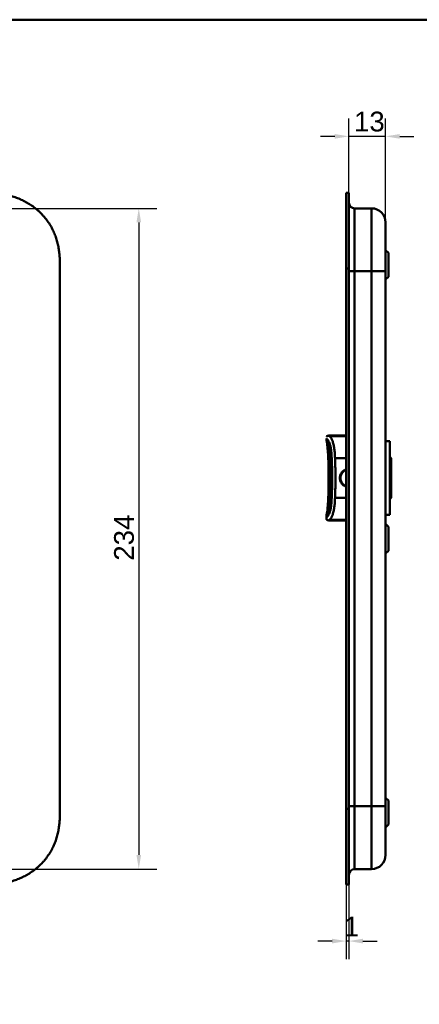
# Model space of a CAD drawing. Header units: millimetres. Extents: x 20 to 833, y 20 to 574.
# Tile 6 of 11: x 296 to 438, y 225 to 574. Entities that reach past the tile are written whole.
import ezdxf

# ---------------------------------------------------------------- set-up
doc = ezdxf.new("R2010")
doc.units = ezdxf.units.MM
doc.header["$LTSCALE"] = 2
for name, color, linetype, lineweight in [('Bemaßungen(DIN)', 7, 'Continuous', 25), ('Sichtbare Kanten(DIN)', 7, 'Continuous', 50), ('Sichtbare tangentiale Kanten(DIN)', 7, 'Continuous', 50), ('Skizziergeometrie(DIN)', 7, 'Continuous', 50)]:
    doc.layers.add(name, color=color, linetype=linetype, lineweight=lineweight)
doc.styles.add('STANDARD-DIN~0', font='arial.ttf')
doc.dimstyles.new('CAD-LAN', dxfattribs={"dimscale": 2, "dimtxt": 3.5, "dimasz": 2.5, "dimexe": 3.175, "dimexo": 0, "dimgap": 0.8, "dimtad": 1, "dimrnd": 1e-08, "dimtxsty": 'STANDARD-DIN~0', "dimcen": 0.09, "dimdle": 10, "dimclrd": 250, "dimclre": 250, "dimclrt": 250, "dimadec": 0, "dimazin": 2, "dimtfac": 1, "dimtmove": 0, "dimatfit": 3, "dimfxl": 1, "dimtolj": 1, "dimtzin": 0, "dimlwd": 25, "dimlwe": 25, "dimarcsym": 0})

# ---------------------------------------------------------------- blocks, each defined once
blk = doc.blocks.new('Ränder Standardrahmen')
at = {"layer": 'Skizziergeometrie(DIN)', "flags": 128}
blk.add_lwpolyline([(10, 10), (10, 287), (410, 287), (410, 10), (10, 10)], dxfattribs=at)
blk = doc.blocks.new('*D14')
at = {"layer": 'Bemaßungen(DIN)', "color": 250, "linetype": 'Continuous', "lineweight": 25, "true_color": 0x3f3f3f, "transparency": 16777216}
for p, q in [((413.09, 512.68), (413.09, 539.03)), ((426.12, 502.18), (426.12, 539.03)), ((408.09, 532.68), (403.09, 532.68)), ((426.12, 532.68), (413.09, 532.68)), ((431.12, 532.68), (436.12, 532.68))]:
    blk.add_line(p, q, dxfattribs=at)
at = {"layer": 'Bemaßungen(DIN)', "color": 250, "linetype": 'Continuous', "true_color": 0x3f3f3f, "transparency": 16777216}
for points in [[(408.09, 533.51), (408.09, 531.85), (413.09, 532.68)], [(431.12, 533.51), (431.12, 531.85), (426.12, 532.68)]]:
    blk.add_solid(points, dxfattribs=at)
at = {"layer": 'Defpoints', "color": 0, "linetype": 'Continuous', "transparency": 16777216}
for p in [(413.09, 532.68), (413.09, 512.68), (426.12, 502.18)]:
    blk.add_point(p, dxfattribs=at)
at = {"layer": 'Bemaßungen(DIN)', "color": 250, "linetype": 'Continuous', "lineweight": 25, "true_color": 0x3f3f3f, "transparency": 16777216, "insert": (414.92, 541.43), "char_height": 7, "attachment_point": 1, "style": 'STANDARD-DIN~0'}
blk.add_mtext('\\A1;13', dxfattribs=at)
blk = doc.blocks.new('*D15')
at = {"layer": 'Bemaßungen(DIN)', "color": 250, "linetype": 'Continuous', "lineweight": 25, "true_color": 0x3f3f3f, "transparency": 16777216}
for p, q in [((412.12, 267.68), (412.12, 241.33)), ((413.09, 267.68), (413.09, 241.33)), ((407.12, 247.68), (402.12, 247.68)), ((413.09, 247.68), (412.12, 247.68)), ((418.09, 247.68), (423.09, 247.68))]:
    blk.add_line(p, q, dxfattribs=at)
at = {"layer": 'Bemaßungen(DIN)', "color": 250, "linetype": 'Continuous', "true_color": 0x3f3f3f, "transparency": 16777216}
for points in [[(407.12, 248.51), (407.12, 246.85), (412.12, 247.68)], [(418.09, 248.51), (418.09, 246.85), (413.09, 247.68)]]:
    blk.add_solid(points, dxfattribs=at)
at = {"layer": 'Defpoints', "color": 0, "linetype": 'Continuous', "transparency": 16777216}
for p in [(412.12, 267.68), (413.09, 267.68), (412.12, 247.68)]:
    blk.add_point(p, dxfattribs=at)
at = {"layer": 'Bemaßungen(DIN)', "color": 250, "linetype": 'Continuous', "lineweight": 25, "true_color": 0x3f3f3f, "transparency": 16777216, "insert": (411.31, 256.31), "char_height": 7, "attachment_point": 1, "style": 'STANDARD-DIN~0'}
blk.add_mtext('\\A1;1', dxfattribs=at)
blk = doc.blocks.new('*D17')
at = {"layer": 'Bemaßungen(DIN)', "color": 250, "linetype": 'Continuous', "lineweight": 25, "true_color": 0x3f3f3f, "transparency": 16777216}
for p, q in [((270.65, 507.18), (345, 507.18)), ((338.65, 502.18), (338.65, 278.18)), ((270.65, 273.18), (345, 273.18))]:
    blk.add_line(p, q, dxfattribs=at)
at = {"layer": 'Bemaßungen(DIN)', "color": 250, "linetype": 'Continuous', "true_color": 0x3f3f3f, "transparency": 16777216}
for points in [[(337.82, 502.18), (339.48, 502.18), (338.65, 507.18)], [(337.82, 278.18), (339.48, 278.18), (338.65, 273.18)]]:
    blk.add_solid(points, dxfattribs=at)
at = {"layer": 'Defpoints', "color": 0, "linetype": 'Continuous', "transparency": 16777216}
for p in [(270.65, 507.18), (270.65, 273.18), (338.65, 273.18)]:
    blk.add_point(p, dxfattribs=at)
at = {"layer": 'Bemaßungen(DIN)', "color": 250, "linetype": 'Continuous', "lineweight": 25, "true_color": 0x3f3f3f, "transparency": 16777216, "insert": (329.9, 382.4), "char_height": 7, "attachment_point": 1, "rotation": 90, "style": 'STANDARD-DIN~0'}
blk.add_mtext('\\A1;234', dxfattribs=at)

msp = doc.modelspace()

# ---------------------------------------------------------------- linework, layer by layer
at = {"layer": 'Sichtbare Kanten(DIN)'}
for p, q in [((412.116, 485.897), (412.116, 512.682)), ((412.116, 512.682), (413.086, 512.682)), ((413.086, 512.682), (413.086, 485.897)), ((413.116, 511.682), (413.086, 511.682)), ((413.116, 511.682), (413.116, 485.897)), ((415.116, 507.181), (421.116, 507.181)), ((427.116, 491.431), (426.116, 492.431)), ((427.116, 491.431), (427.116, 482.931)), ((310.689, 294.466), (310.689, 485.938)), ((412.116, 294.466), (412.116, 485.897)), ((413.086, 485.897), (413.086, 294.466)), ((413.116, 485.897), (413.116, 294.466)), ((426.116, 295.466), (426.116, 484.897)), ((427.116, 482.931), (426.116, 481.931)), ((405.117, 425.237), (405.117, 425.695)), ((406.107, 426.685), (412.116, 426.685)), ((406.107, 426.685), (406.107, 426.685)), ((406.107, 426.685), (406.107, 426.685)), ((427.616, 424.681), (426.116, 424.681)), ((427.616, 398.681), (427.616, 424.681)), ((406.449, 421.75), (406.449, 421.75)), ((428.116, 418.681), (427.616, 419.181)), ((428.116, 404.681), (428.116, 418.681)), ((428.116, 404.681), (427.616, 404.181)), ((406.449, 401.622), (406.449, 401.622)), ((405.117, 398.134), (405.117, 398.135)), ((405.117, 397.675), (405.117, 398.132)), ((405.117, 397.675), (405.117, 397.675)), ((427.616, 398.681), (426.116, 398.681)), ((406.107, 396.685), (412.116, 396.685)), ((406.107, 396.685), (406.107, 396.685)), ((427.116, 394.431), (426.116, 395.431)), ((427.116, 394.431), (427.116, 385.931)), ((427.116, 385.931), (426.116, 384.931)), ((427.116, 297.431), (426.116, 298.431)), ((427.116, 297.431), (427.116, 288.931)), ((412.116, 267.681), (412.116, 294.466)), ((413.086, 294.466), (413.086, 267.681)), ((413.116, 294.466), (413.116, 268.681)), ((427.116, 288.931), (426.116, 287.931)), ((415.116, 273.182), (421.116, 273.182)), ((413.086, 268.681), (413.116, 268.681)), ((412.116, 267.681), (413.086, 267.681))]:
    msp.add_line(p, q, dxfattribs=at)
for points, knots in [([(310.689, 485.98), (310.689, 486.507), (310.688, 487.596), (310.656, 488.983), (310.579, 490.409), (310.475, 491.557), (310.279, 492.996), (310.065, 494.148), (309.717, 495.582), (309.371, 496.721), (308.851, 498.126), (308.363, 499.231), (307.665, 500.582), (307.036, 501.633), (306.164, 502.903), (305.4, 503.88), (304.368, 505.044), (303.483, 505.927), (302.309, 506.963), (301.319, 507.736), (300.027, 508.625), (298.952, 509.274), (297.567, 510.002), (296.429, 510.518), (294.979, 511.079), (293.799, 511.46), (292.309, 511.855), (291.109, 512.107), (289.605, 512.349), (288.402, 512.487), (286.904, 512.602), (285.414, 512.666), (284.236, 512.679), (283.65, 512.681)], [-0.97472618, -0.97472618, -0.97472618, -0.97472618, -0.93604739, -0.89534998, -0.87500127, -0.83430386, -0.81395515, -0.77325774, -0.75290903, -0.71221162, -0.69186291, -0.6511655, -0.6308168, -0.59011938, -0.56977068, -0.52907326, -0.50872456, -0.46802714, -0.44767844, -0.40698102, -0.38663232, -0.3459349, -0.3255862, -0.28488878, -0.26454008, -0.22384266, -0.20349396, -0.16279654, -0.14244784, -0.10175042, -0.08140172, -0.0407043, -0.00000689, -0.00000689, -0.00000689, -0.00000689]), ([(426.116, 484.897), (426.116, 485.138), (426.116, 485.379), (426.116, 485.62), (426.116, 485.768), (426.116, 485.915), (426.116, 486.063), (426.116, 486.137), (426.116, 486.21), (426.116, 486.284), (426.116, 486.358), (426.116, 486.432), (426.116, 486.506), (426.116, 486.579), (426.116, 486.653), (426.116, 486.727), (426.116, 487.04), (426.116, 487.353), (426.116, 487.673), (426.116, 487.985), (426.116, 488.287), (426.116, 488.598), (426.116, 488.606), (426.116, 488.613), (426.116, 488.62), (426.116, 489.247), (426.116, 489.849), (426.116, 490.447), (426.116, 490.455), (426.116, 490.464), (426.116, 490.472), (426.116, 491.067), (426.116, 491.659), (426.116, 492.238), (426.116, 492.242), (426.116, 492.247), (426.116, 492.251), (426.116, 492.831), (426.116, 493.405), (426.116, 493.957), (426.116, 494.509), (426.116, 495.049), (426.116, 495.561), (426.116, 496.076), (426.116, 496.571), (426.116, 497.034), (426.116, 497.5), (426.116, 497.94), (426.116, 498.346), (426.116, 498.753), (426.116, 499.13), (426.116, 499.47), (426.116, 499.811), (426.116, 500.12), (426.116, 500.391), (426.116, 500.663), (426.116, 500.902), (426.116, 501.104), (426.116, 501.105), (426.116, 501.106), (426.116, 501.107), (426.116, 501.307), (426.116, 501.475), (426.116, 501.611), (426.116, 501.612), (426.116, 501.613), (426.116, 501.615), (426.116, 501.749), (426.116, 501.852), (426.116, 501.932), (426.116, 501.933), (426.116, 501.934), (426.116, 501.936), (426.116, 502.014), (426.116, 502.068), (426.116, 502.106), (426.116, 502.106), (426.116, 502.107), (426.116, 502.107), (426.116, 502.126), (426.116, 502.139), (426.116, 502.149), (426.116, 502.16), (426.116, 502.167), (426.116, 502.172), (426.116, 502.18), (426.116, 502.182), (426.116, 502.182)], [0, 0, 0, 0, 0.0722627, 0.0722627, 0.0722627, 0.1165652, 0.1165652, 0.1165652, 0.1387165, 0.1387165, 0.1387165, 0.1608678, 0.1608678, 0.1608678, 0.1830113, 0.1830113, 0.1830113, 0.2766978, 0.2766978, 0.2766978, 0.3682092, 0.3682092, 0.3682092, 0.3703765, 0.3703765, 0.3703765, 0.5540731, 0.5540731, 0.5540731, 0.5567136, 0.5567136, 0.5567136, 0.7394778, 0.7394778, 0.7394778, 0.740823, 0.740823, 0.740823, 0.9239034, 0.9239034, 0.9239034, 1.1070524, 1.1070524, 1.1070524, 1.2909149, 1.2909149, 1.2909149, 1.4756704, 1.4756704, 1.4756704, 1.6608948, 1.6608948, 1.6608948, 1.8466108, 1.8466108, 1.8466108, 2.032785, 2.032785, 2.032785, 2.0338644, 2.0338644, 2.0338644, 2.2185007, 2.2185007, 2.2185007, 2.220125, 2.220125, 2.220125, 2.4027992, 2.4027992, 2.4027992, 2.4055271, 2.4055271, 2.4055271, 2.5869644, 2.5869644, 2.5869644, 2.5890782, 2.5890782, 2.5890782, 2.6793139, 2.6793139, 2.6793139, 2.7720228, 2.7720228, 2.7720228, 2.9310826, 2.9310826, 2.9310826, 2.9310826]), ([(405.167, 426.246), (405.167, 426.246), (405.168, 426.249), (405.177, 426.276), (405.188, 426.343), (405.29, 426.477), (405.324, 426.515), (405.441, 426.594), (405.512, 426.637), (405.737, 426.672), (405.79, 426.677), (405.896, 426.683), (405.937, 426.684), (406.007, 426.685), (406.032, 426.685), (406.074, 426.685), (406.091, 426.685), (406.107, 426.685)], [0.4044394, 0.4044394, 0.4044394, 0.4044394, 0.48138348, 0.48138348, 0.87820259, 0.87820259, 1.01048506, 1.01048506, 1.13840491, 1.13840491, 1.17024014, 1.17024014, 1.18623044, 1.18623044, 1.19416448, 1.19416448, 1.1990962, 1.1990962, 1.1990962, 1.1990962]), ([(406.107, 426.685), (406.082, 426.685), (406.056, 426.685), (406.008, 426.685), (405.985, 426.684), (405.936, 426.684), (405.911, 426.683), (405.855, 426.681), (405.826, 426.679), (405.757, 426.674), (405.723, 426.669), (405.637, 426.656), (405.596, 426.646), (405.494, 426.616), (405.452, 426.596), (405.345, 426.535), (405.322, 426.507), (405.261, 426.445), (405.299, 426.502), (405.436, 426.589), (405.49, 426.616), (405.611, 426.65), (405.659, 426.661), (405.754, 426.673), (405.79, 426.677), (405.86, 426.681), (405.886, 426.682), (405.937, 426.684), (405.956, 426.684), (405.993, 426.685), (406.007, 426.685), (406.034, 426.685), (406.044, 426.685), (406.063, 426.685), (406.071, 426.685), (406.083, 426.685), (406.088, 426.685), (406.097, 426.685), (406.102, 426.685), (406.107, 426.685)], [0, 0, 0, 0, 0.0075614, 0.0075614, 0.0152672, 0.0152672, 0.0249481, 0.0249481, 0.0390199, 0.0390199, 0.0619203, 0.0619203, 0.1031333, 0.1031333, 0.1856183, 0.1856183, 0.3796224, 0.3796224, 0.9579448, 0.9579448, 1.2006469, 1.2006469, 1.3228959, 1.3228959, 1.384678, 1.384678, 1.4161368, 1.4161368, 1.4323902, 1.4323902, 1.4409977, 1.4409977, 1.4457069, 1.4457069, 1.448333, 1.448333, 1.4497614, 1.4497614, 1.4512393, 1.4512393, 1.4512393, 1.4512393]), ([(407.892, 426.685), (407.983, 426.685), (408.079, 426.685), (408.284, 426.685), (408.391, 426.685), (408.505, 426.685)], [2.10471618, 2.10471618, 2.10471618, 2.10471618, 2.19043209, 2.19043209, 2.27528809, 2.27528809, 2.27528809, 2.27528809]), ([(409.223, 426.685), (409.385, 426.685), (409.558, 426.685), (409.962, 426.685), (410.206, 426.685), (410.438, 426.685)], [2.43587844, 2.43587844, 2.43587844, 2.43587844, 2.53408865, 2.53408865, 2.65113808, 2.65113808, 2.65113808, 2.65113808]), ([(410.438, 426.685), (410.438, 426.685), (410.439, 426.685), (410.439, 426.685), (410.439, 426.685), (410.439, 426.685), (410.44, 426.685), (410.441, 426.685), (410.441, 426.685), (410.443, 426.685), (410.445, 426.685), (410.451, 426.685), (410.455, 426.685), (410.482, 426.685), (410.505, 426.685), (410.653, 426.685), (410.782, 426.685), (411.002, 426.685), (411.092, 426.685), (411.215, 426.685), (411.246, 426.685), (411.287, 426.685), (411.298, 426.685), (411.312, 426.685), (411.316, 426.685), (411.321, 426.685), (411.322, 426.685), (411.324, 426.685), (411.324, 426.685), (411.325, 426.685), (411.325, 426.685), (411.325, 426.685), (411.325, 426.685), (411.326, 426.685)], [0, 0, 0, 0, 0.00003114, 0.00003114, 0.00007257, 0.00007257, 0.00029353, 0.00029353, 0.00058809, 0.00058809, 0.00137355, 0.00137355, 0.00346809, 0.00346809, 0.01463912, 0.01463912, 0.07423576, 0.07423576, 0.11396215, 0.11396215, 0.12720271, 0.12720271, 0.13161635, 0.13161635, 0.13308779, 0.13308779, 0.13357847, 0.13357847, 0.13374214, 0.13374214, 0.13380469, 0.13380469, 0.13385491, 0.13385491, 0.13385491, 0.13385491]), ([(405.166, 424.914), (405.165, 424.917), (405.164, 424.921), (405.162, 424.928), (405.162, 424.93), (405.161, 424.933), (405.161, 424.934), (405.16, 424.935), (405.16, 424.936), (405.159, 424.938), (405.159, 424.939), (405.158, 424.941), (405.158, 424.942), (405.158, 424.944), (405.157, 424.945), (405.157, 424.947), (405.156, 424.949), (405.155, 424.952), (405.155, 424.953), (405.154, 424.958), (405.153, 424.96), (405.151, 424.968), (405.15, 424.972), (405.146, 424.986), (405.144, 424.994), (405.136, 425.022), (405.133, 425.038), (405.122, 425.095), (405.121, 425.114), (405.12, 425.132), (405.119, 425.135), (405.118, 425.153), (405.118, 425.161), (405.118, 425.179), (405.117, 425.186), (405.117, 425.199), (405.117, 425.203), (405.117, 425.212), (405.117, 425.215), (405.117, 425.22), (405.117, 425.222), (405.117, 425.226), (405.117, 425.228), (405.117, 425.23), (405.117, 425.231), (405.117, 425.233), (405.117, 425.234), (405.117, 425.235), (405.117, 425.236), (405.117, 425.237)], [0, 0, 0, 0, 0.00266176, 0.00266176, 0.00332011, 0.00332011, 0.00370331, 0.00370331, 0.00391673, 0.00391673, 0.0042525, 0.0042525, 0.00457083, 0.00457083, 0.00496596, 0.00496596, 0.00555341, 0.00555341, 0.00656312, 0.00656312, 0.00857428, 0.00857428, 0.01330261, 0.01330261, 0.02696942, 0.02696942, 0.06793692, 0.06793692, 0.1909068, 0.1909068, 0.23943833, 0.23943833, 0.26385059, 0.26385059, 0.27619448, 0.27619448, 0.28242946, 0.28242946, 0.28559113, 0.28559113, 0.28721296, 0.28721296, 0.28806085, 0.28806085, 0.2885129, 0.2885129, 0.2887545, 0.2887545, 0.28900897, 0.28900897, 0.28900897, 0.28900897]), ([(405.701, 420.457), (405.701, 420.457), (405.701, 420.457), (405.701, 420.458), (405.701, 420.461), (405.7, 420.468), (405.7, 420.473), (405.699, 420.488), (405.698, 420.499), (405.697, 420.528), (405.695, 420.549), (405.691, 420.611), (405.689, 420.653), (405.678, 420.809), (405.671, 420.928), (405.637, 421.401), (405.609, 421.763), (405.531, 422.64), (405.477, 423.157), (405.375, 423.89), (405.337, 424.134), (405.252, 424.579), (405.206, 424.774), (405.167, 424.912)], [0.07118589, 0.07118589, 0.07118589, 0.07118589, 0.07209238, 0.07209238, 0.07487516, 0.07487516, 0.07808831, 0.07808831, 0.08276394, 0.08276394, 0.09074374, 0.09074374, 0.10552821, 0.10552821, 0.14441358, 0.14441358, 0.26089752, 0.26089752, 0.42984582, 0.42984582, 0.51900361, 0.51900361, 0.61515877, 0.61515877, 0.61515877, 0.61515877]), ([(406.443, 401.584), (406.443, 401.584), (406.443, 401.584), (406.443, 401.584), (406.444, 401.584), (406.444, 401.586), (406.444, 401.588), (406.445, 401.592), (406.445, 401.594), (406.446, 401.603), (406.447, 401.61), (406.452, 401.637), (406.455, 401.658), (406.468, 401.743), (406.477, 401.808), (406.513, 402.071), (406.537, 402.273), (406.611, 402.995), (406.646, 403.525), (406.725, 405.109), (406.761, 406.167), (406.875, 410.396), (406.87, 413.575), (406.726, 418.223), (406.695, 419.738), (406.511, 421.306), (406.493, 421.449), (406.465, 421.641), (406.458, 421.692), (406.449, 421.751), (406.447, 421.76), (406.445, 421.773), (406.445, 421.776), (406.444, 421.782), (406.444, 421.784), (406.443, 421.786), (406.443, 421.787), (406.443, 421.787), (406.443, 421.788), (406.443, 421.788), (406.443, 421.788), (406.443, 421.788)], [0.0040212, 0.0040212, 0.0040212, 0.0040212, 0.0041074, 0.0041074, 0.0042896, 0.0042896, 0.0050199, 0.0050199, 0.0057949, 0.0057949, 0.0081207, 0.0081207, 0.0150954, 0.0150954, 0.0360191, 0.0360191, 0.0988747, 0.0988747, 0.2578148, 0.2578148, 0.5751314, 0.5751314, 1.5274726, 1.5274726, 1.9707272, 1.9707272, 2.015649, 2.015649, 2.0323683, 2.0323683, 2.0355024, 2.0355024, 2.0366777, 2.0366777, 2.0375615, 2.0375615, 2.0377273, 2.0377273, 2.037908, 2.037908, 2.0379983, 2.0379983, 2.0379983, 2.0379983]), ([(405.887, 407.568), (405.887, 407.568), (405.887, 407.569), (405.887, 407.572), (405.887, 407.574), (405.887, 407.58), (405.887, 407.583), (405.887, 407.593), (405.887, 407.6), (405.888, 407.619), (405.888, 407.631), (405.889, 407.669), (405.89, 407.696), (405.891, 407.784), (405.893, 407.847), (405.898, 408.09), (405.901, 408.271), (405.914, 408.995), (405.921, 409.54), (405.939, 411.719), (405.932, 413.36), (405.901, 415.124), (405.898, 415.261), (405.894, 415.464), (405.893, 415.533), (405.89, 415.635), (405.89, 415.67), (405.888, 415.721), (405.888, 415.738), (405.888, 415.763), (405.887, 415.772), (405.887, 415.783), (405.887, 415.786), (405.887, 415.79), (405.887, 415.792), (405.887, 415.793), (405.887, 415.794), (405.887, 415.794)], [0, 0, 0, 0, 0.00142191, 0.00142191, 0.0028282, 0.0028282, 0.00452622, 0.00452622, 0.00701664, 0.00701664, 0.01124291, 0.01124291, 0.01955614, 0.01955614, 0.03882367, 0.03882367, 0.09334656, 0.09334656, 0.25678964, 0.25678964, 0.74725426, 0.74725426, 0.78828896, 0.78828896, 0.80914553, 0.80914553, 0.81992388, 0.81992388, 0.8256601, 0.8256601, 0.82884217, 0.82884217, 0.83065789, 0.83065789, 0.83166443, 0.83166443, 0.83272324, 0.83272324, 0.83272324, 0.83272324]), ([(412.116, 414.51), (412.066, 414.492), (412.017, 414.473), (411.967, 414.453), (411.917, 414.432), (411.868, 414.41), (411.819, 414.387), (411.691, 414.325), (411.567, 414.254), (411.449, 414.175), (411.286, 414.066), (411.134, 413.942), (410.995, 413.803), (410.917, 413.725), (410.844, 413.643), (410.775, 413.557), (410.721, 413.49), (410.67, 413.42), (410.622, 413.349), (410.513, 413.185), (410.42, 413.011), (410.345, 412.83), (410.28, 412.673), (410.228, 412.511), (410.191, 412.345), (410.185, 412.319), (410.179, 412.293), (410.174, 412.267), (410.136, 412.074), (410.117, 411.878), (410.117, 411.682), (410.117, 411.485), (410.136, 411.289), (410.174, 411.096), (410.18, 411.064), (410.187, 411.033), (410.195, 411.001), (410.232, 410.841), (410.282, 410.685), (410.345, 410.533), (410.42, 410.352), (410.513, 410.178), (410.622, 410.014), (410.672, 409.94), (410.726, 409.867), (410.782, 409.797), (410.849, 409.714), (410.92, 409.635), (410.995, 409.56), (411.134, 409.422), (411.286, 409.297), (411.449, 409.188), (411.57, 409.107), (411.697, 409.034), (411.828, 408.972), (411.874, 408.95), (411.92, 408.93), (411.967, 408.91), (412.016, 408.89), (412.066, 408.871), (412.116, 408.853)], [0.10630955, 0.10630955, 0.10630955, 0.10630955, 0.1229601, 0.1229601, 0.1229601, 0.13990222, 0.13990222, 0.13990222, 0.18444015, 0.18444015, 0.18444015, 0.2459202, 0.2459202, 0.2459202, 0.28039565, 0.28039565, 0.28039565, 0.30740025, 0.30740025, 0.30740025, 0.3688803, 0.3688803, 0.3688803, 0.42198905, 0.42198905, 0.42198905, 0.43036035, 0.43036035, 0.43036035, 0.4918404, 0.4918404, 0.4918404, 0.55332045, 0.55332045, 0.55332045, 0.56350204, 0.56350204, 0.56350204, 0.6148005, 0.6148005, 0.6148005, 0.67628055, 0.67628055, 0.67628055, 0.70445956, 0.70445956, 0.70445956, 0.7377606, 0.7377606, 0.7377606, 0.79924065, 0.79924065, 0.79924065, 0.84487176, 0.84487176, 0.84487176, 0.8607207, 0.8607207, 0.8607207, 0.87738493, 0.87738493, 0.87738493, 0.87738493]), ([(405.167, 398.457), (405.203, 398.585), (405.246, 398.761), (405.324, 399.165), (405.361, 399.39), (405.444, 399.964), (405.487, 400.328), (405.558, 401.022), (405.588, 401.354), (405.628, 401.848), (405.64, 402.01), (405.657, 402.254), (405.663, 402.336), (405.672, 402.46), (405.675, 402.504), (405.682, 402.611), (405.686, 402.675), (405.693, 402.783), (405.696, 402.829), (405.699, 402.879), (405.7, 402.891), (405.701, 402.907), (405.701, 402.913), (405.701, 402.918), (405.701, 402.919), (405.701, 402.919), (405.701, 402.919), (405.701, 402.919)], [0, 0, 0, 0, 0.08902069, 0.08902069, 0.17261682, 0.17261682, 0.29406318, 0.29406318, 0.40181696, 0.40181696, 0.4543788, 0.4543788, 0.48114329, 0.48114329, 0.49549616, 0.49549616, 0.51703991, 0.51703991, 0.53325541, 0.53325541, 0.53865266, 0.53865266, 0.54242764, 0.54242764, 0.5446358, 0.5446358, 0.54478767, 0.54478767, 0.54478767, 0.54478767]), ([(405.117, 398.133), (405.117, 398.133), (405.117, 398.134), (405.117, 398.135), (405.117, 398.136), (405.117, 398.137), (405.117, 398.138), (405.117, 398.14), (405.117, 398.142), (405.117, 398.145), (405.117, 398.147), (405.117, 398.152), (405.117, 398.155), (405.117, 398.166), (405.117, 398.172), (405.118, 398.195), (405.118, 398.206), (405.119, 398.24), (405.12, 398.241), (405.122, 398.261), (405.123, 398.281), (405.133, 398.33), (405.136, 398.345), (405.142, 398.371), (405.144, 398.379), (405.148, 398.392), (405.149, 398.396), (405.152, 398.405), (405.153, 398.409), (405.155, 398.418), (405.156, 398.421), (405.157, 398.425), (405.158, 398.426), (405.158, 398.428), (405.158, 398.428), (405.159, 398.43), (405.159, 398.431), (405.16, 398.432), (405.16, 398.433), (405.16, 398.435), (405.161, 398.436), (405.161, 398.438), (405.162, 398.439), (405.162, 398.442), (405.163, 398.443), (405.164, 398.446), (405.164, 398.448), (405.165, 398.452), (405.166, 398.454), (405.166, 398.456)], [0, 0, 0, 0, 0.00020178, 0.00020178, 0.00045598, 0.00045598, 0.00082774, 0.00082774, 0.0014627, 0.0014627, 0.00272413, 0.00272413, 0.00570561, 0.00570561, 0.01444933, 0.01444933, 0.04068388, 0.04068388, 0.11936908, 0.11936908, 0.22127195, 0.22127195, 0.25947303, 0.25947303, 0.2738002, 0.2738002, 0.27917407, 0.27917407, 0.28321518, 0.28321518, 0.28471707, 0.28471707, 0.28504102, 0.28504102, 0.28531659, 0.28531659, 0.28551406, 0.28551406, 0.28584684, 0.28584684, 0.2861664, 0.2861664, 0.28656522, 0.28656522, 0.28716052, 0.28716052, 0.28818803, 0.28818803, 0.289596, 0.289596, 0.289596, 0.289596]), ([(406.107, 396.685), (406.105, 396.685), (406.104, 396.685), (406.099, 396.685), (406.096, 396.685), (406.085, 396.685), (406.076, 396.685), (406.025, 396.685), (405.981, 396.685), (405.879, 396.687), (405.82, 396.69), (405.693, 396.703), (405.624, 396.715), (405.506, 396.75), (405.455, 396.771), (405.359, 396.828), (405.313, 396.867), (405.247, 396.947), (405.224, 396.985), (405.167, 397.104), (405.147, 397.191), (405.13, 397.315), (405.126, 397.352), (405.122, 397.416), (405.12, 397.443), (405.119, 397.492), (405.118, 397.514), (405.118, 397.554), (405.117, 397.571), (405.117, 397.608), (405.117, 397.628), (405.117, 397.659), (405.117, 397.667), (405.117, 397.675)], [0, 0, 0, 0, 0.00047204, 0.00047204, 0.00141613, 0.00141613, 0.00387566, 0.00387566, 0.01699435, 0.01699435, 0.03450123, 0.03450123, 0.0553782, 0.0553782, 0.07148239, 0.07148239, 0.0891112, 0.0891112, 0.10237111, 0.10237111, 0.12855071, 0.12855071, 0.13988933, 0.13988933, 0.14793378, 0.14793378, 0.15573927, 0.15573927, 0.16329287, 0.16329287, 0.17107436, 0.17107436, 0.1734608, 0.1734608, 0.1734608, 0.1734608]), ([(283.65, 267.681), (284.236, 267.684), (285.414, 267.697), (286.904, 267.761), (288.402, 267.876), (289.605, 268.014), (291.109, 268.256), (292.309, 268.508), (293.799, 268.903), (294.979, 269.284), (296.429, 269.845), (297.567, 270.361), (298.952, 271.089), (300.027, 271.738), (301.319, 272.627), (302.309, 273.4), (303.483, 274.436), (304.368, 275.319), (305.4, 276.483), (306.164, 277.46), (307.035, 278.73), (307.665, 279.781), (308.363, 281.132), (308.851, 282.237), (309.371, 283.642), (309.717, 284.781), (310.065, 286.215), (310.279, 287.367), (310.475, 288.806), (310.579, 289.954), (310.656, 291.38), (310.689, 292.795), (310.689, 293.912), (310.689, 294.466)], [-0.99998994, -0.99998994, -0.99998994, -0.99998994, -0.9592928, -0.91859565, -0.89824708, -0.85754993, -0.83720136, -0.79650421, -0.77615564, -0.73545849, -0.71510992, -0.67441277, -0.6540642, -0.61336705, -0.59301848, -0.55232133, -0.53197276, -0.49127561, -0.47092704, -0.43022989, -0.40988132, -0.36918417, -0.3488356, -0.30813845, -0.28778988, -0.24709273, -0.22674416, -0.18604701, -0.16569844, -0.12500129, -0.10465272, -0.06395557, -0.02325842, -0.02325842, -0.02325842, -0.02325842]), ([(426.116, 278.182), (426.116, 278.182), (426.116, 278.182), (426.116, 278.182), (426.116, 278.182), (426.116, 278.182), (426.116, 278.191), (426.116, 278.196), (426.116, 278.203), (426.116, 278.213), (426.116, 278.224), (426.116, 278.237), (426.116, 278.256), (426.116, 278.256), (426.116, 278.257), (426.116, 278.257), (426.116, 278.295), (426.116, 278.349), (426.116, 278.427), (426.116, 278.429), (426.116, 278.43), (426.116, 278.431), (426.116, 278.511), (426.116, 278.614), (426.116, 278.748), (426.116, 278.75), (426.116, 278.751), (426.116, 278.752), (426.116, 278.888), (426.116, 279.056), (426.116, 279.256), (426.116, 279.257), (426.116, 279.258), (426.116, 279.259), (426.116, 279.461), (426.116, 279.7), (426.116, 279.972), (426.116, 280.243), (426.116, 280.552), (426.116, 280.893), (426.116, 281.233), (426.116, 281.61), (426.116, 282.017), (426.116, 282.422), (426.116, 282.862), (426.116, 283.327), (426.116, 283.791), (426.116, 284.286), (426.116, 284.802), (426.116, 285.314), (426.116, 285.854), (426.116, 286.406), (426.116, 286.958), (426.116, 287.532), (426.116, 288.112), (426.116, 288.116), (426.116, 288.121), (426.116, 288.125), (426.116, 288.704), (426.116, 289.296), (426.116, 289.891), (426.116, 289.899), (426.116, 289.908), (426.116, 289.916), (426.116, 290.514), (426.116, 291.116), (426.116, 291.743), (426.116, 291.75), (426.116, 291.757), (426.116, 291.765), (426.116, 292.076), (426.116, 292.378), (426.116, 292.687), (426.116, 293.005), (426.116, 293.321), (426.116, 293.636), (426.116, 294.248), (426.116, 294.858), (426.116, 295.466)], [0, 0, 0, 0, 0.0075325, 0.0075325, 0.0075325, 0.1836207, 0.1836207, 0.1836207, 0.2762788, 0.2762788, 0.2762788, 0.3665136, 0.3665136, 0.3665136, 0.3686273, 0.3686273, 0.3686273, 0.5500633, 0.5500633, 0.5500633, 0.5527911, 0.5527911, 0.5527911, 0.7354644, 0.7354644, 0.7354644, 0.7370886, 0.7370886, 0.7370886, 0.9217242, 0.9217242, 0.9217242, 0.9228036, 0.9228036, 0.9228036, 1.1089772, 1.1089772, 1.1089772, 1.2946929, 1.2946929, 1.2946929, 1.479917, 1.479917, 1.479917, 1.6643958, 1.6643958, 1.6643958, 1.8485335, 1.8485335, 1.8485335, 2.0316816, 2.0316816, 2.0316816, 2.2147613, 2.2147613, 2.2147613, 2.2161064, 2.2161064, 2.2161064, 2.3988701, 2.3988701, 2.3988701, 2.4015107, 2.4015107, 2.4015107, 2.5852067, 2.5852067, 2.5852067, 2.587374, 2.587374, 2.587374, 2.678885, 2.678885, 2.678885, 2.772998, 2.772998, 2.772998, 2.9555616, 2.9555616, 2.9555616, 2.9555616])]:
    msp.add_open_spline(points, degree=3, knots=knots, dxfattribs=at)
for points, degree in [([(413.116, 509.181), (413.116, 508.077), (414.012, 507.181), (415.116, 507.181)], 3), ([(421.116, 507.181), (423.878, 507.181), (426.116, 504.943), (426.116, 502.181)], 3), ([(405.629, 426.653), (406.013, 426.738), (405.947, 426.686), (406.102, 426.685)], 3), ([(411.326, 426.685), (411.391, 426.685), (411.456, 426.685), (411.522, 426.685), (411.589, 426.685), (411.656, 426.685)], 5), ([(405.117, 425.237), (405.117, 425.237), (405.117, 425.237), (405.117, 425.237), (405.117, 425.237), (405.117, 425.237)], 5), ([(405.117, 425.235), (405.117, 425.235), (405.117, 425.235), (405.117, 425.235)], 3), ([(405.166, 424.914), (405.166, 424.914), (405.166, 424.913), (405.167, 424.913), (405.167, 424.913), (405.167, 424.912)], 5), ([(405.887, 415.794), (405.861, 416.936), (405.826, 418.043), (405.782, 419.1), (405.728, 420.091), (405.666, 420.997)], 5), ([(405.701, 402.919), (405.753, 403.751), (405.797, 404.643), (405.834, 405.584), (405.864, 406.563), (405.887, 407.568)], 5), ([(405.117, 398.132), (405.117, 398.132), (405.117, 398.132), (405.117, 398.132), (405.117, 398.132), (405.117, 398.133)], 5), ([(405.117, 397.675), (405.117, 397.675), (405.117, 397.675), (405.117, 397.675), (405.117, 397.675), (405.117, 397.675)], 5), ([(405.167, 398.457), (405.167, 398.457), (405.167, 398.457), (405.166, 398.456), (405.166, 398.456), (405.166, 398.456)], 5), ([(406.107, 396.685), (406.107, 396.685), (406.107, 396.685), (406.107, 396.685), (406.107, 396.685), (406.107, 396.685)], 5), ([(426.116, 278.182), (426.116, 275.42), (423.878, 273.182), (421.116, 273.182)], 3), ([(413.116, 271.182), (413.117, 272.286), (414.012, 273.182), (415.116, 273.182)], 3)]:
    msp.add_open_spline(points, degree=degree, dxfattribs=at)
at = {"layer": 'Sichtbare tangentiale Kanten(DIN)'}
for p, q in [((415.116, 507.181), (415.116, 484.897)), ((421.116, 484.897), (421.116, 507.181)), ((412.116, 485.897), (413.086, 485.897)), ((413.086, 485.897), (413.116, 485.897)), ((421.116, 484.897), (415.116, 484.897)), ((415.116, 484.897), (415.116, 295.466)), ((421.116, 295.466), (421.116, 484.897)), ((405.228, 425.072), (405.229, 425.531)), ((412.116, 426.518), (406.224, 426.518)), ((406.756, 418.764), (407.012, 418.764)), ((412.116, 418.764), (408.189, 418.764)), ((406.756, 404.605), (407.012, 404.605)), ((412.116, 404.605), (408.189, 404.605)), ((405.228, 398.297), (405.229, 397.838)), ((412.116, 396.851), (406.224, 396.851)), ((412.116, 294.466), (413.086, 294.466)), ((413.086, 294.466), (413.116, 294.466)), ((415.116, 295.466), (421.116, 295.466)), ((415.116, 295.466), (415.116, 273.182)), ((421.116, 273.182), (421.116, 295.466))]:
    msp.add_line(p, q, dxfattribs=at)
for centre, major_axis, ratio, start_param, end_param in [((404.258, 401.316), (0.673, 24.021), 0.0699032, 5.6809808, 6.0685958), ((404.254, 422.109), (0.676, -24.076), 0.0698461, 0.2143468, 0.601486)]:
    msp.add_ellipse(centre, major_axis=major_axis, ratio=ratio, start_param=start_param, end_param=end_param, dxfattribs=at)
for points, degree in [([(413.116, 484.897), (413.117, 484.897), (414.012, 484.897), (415.116, 484.897)], 3), ([(421.116, 484.897), (423.878, 484.897), (426.116, 484.897), (426.116, 484.897)], 3), ([(405.763, 402.285), (405.989, 405.36), (406.102, 409.462), (406.102, 413.907), (405.989, 418.01), (405.763, 421.085)], 5), ([(406.209, 418.764), (406.177, 419.429), (406.147, 420.006), (406.071, 420.516), (405.968, 420.888), (405.876, 421.091), (405.813, 421.083), (405.763, 421.085)], 7), ([(406.209, 418.764), (406.342, 415.935), (406.385, 413.101), (406.384, 410.269), (406.342, 407.435), (406.209, 404.605)], 5), ([(406.698, 418.764), (406.674, 418.764), (406.581, 418.764), (406.452, 418.764), (406.318, 418.764), (406.209, 418.764)], 5), ([(406.209, 404.605), (406.177, 403.94), (406.148, 403.365), (406.071, 402.852), (405.968, 402.483), (405.876, 402.279), (405.813, 402.287), (405.763, 402.285)], 7), ([(406.698, 404.605), (406.674, 404.605), (406.581, 404.605), (406.452, 404.605), (406.318, 404.605), (406.209, 404.605)], 5), ([(413.116, 295.466), (413.116, 295.466), (414.012, 295.466), (415.116, 295.466)], 3), ([(421.116, 295.466), (423.878, 295.466), (426.116, 295.466), (426.116, 295.466)], 3)]:
    msp.add_open_spline(points, degree=degree, dxfattribs=at)
for points, degree, knots in [([(405.117, 425.695), (405.117, 425.695), (405.117, 425.695), (405.117, 425.694), (405.117, 425.694), (405.117, 425.694), (405.117, 425.693), (405.117, 425.692), (405.117, 425.691), (405.117, 425.69), (405.118, 425.689), (405.118, 425.687), (405.118, 425.686), (405.118, 425.684), (405.119, 425.682), (405.119, 425.68), (405.119, 425.677), (405.12, 425.675), (405.121, 425.672), (405.121, 425.669), (405.122, 425.666), (405.123, 425.663), (405.126, 425.656), (405.128, 425.648), (405.133, 425.639), (405.137, 425.629), (405.143, 425.619), (405.151, 425.608), (405.159, 425.597), (405.169, 425.585), (405.182, 425.572), (405.195, 425.559), (405.21, 425.545), (405.229, 425.531)], 3, [35.91738638, 35.91738638, 35.91738638, 35.91738638, 36.00219131, 36.00219131, 36.00219131, 36.0464737, 36.0464737, 36.0464737, 36.0907561, 36.0907561, 36.0907561, 36.13503849, 36.13503849, 36.13503849, 36.17932089, 36.17932089, 36.17932089, 36.22360328, 36.22360328, 36.22360328, 36.26788568, 36.26788568, 36.26788568, 36.35645047, 36.35645047, 36.35645047, 36.44501526, 36.44501526, 36.44501526, 36.53358005, 36.53358005, 36.53358005, 36.62221221, 36.62221221, 36.62221221, 36.62221221]), ([(405.229, 425.531), (405.231, 425.53), (405.233, 425.528), (405.235, 425.527), (405.271, 425.502), (405.317, 425.474), (405.376, 425.427), (405.436, 425.379), (405.509, 425.311), (405.595, 425.205), (405.682, 425.098), (405.782, 424.953), (405.89, 424.757), (405.998, 424.562), (406.112, 424.316), (406.224, 424.018), (406.336, 423.719), (406.445, 423.369), (406.54, 422.977), (406.635, 422.585), (406.716, 422.153), (406.78, 421.699), (406.844, 421.246), (406.892, 420.771), (406.928, 420.28), (406.964, 419.791), (406.99, 419.284), (407.012, 418.764)], 3, [36.6222122, 36.6222122, 36.6222122, 36.6222122, 36.6318135, 36.6318135, 36.6318135, 36.79214, 36.79214, 36.79214, 36.9524664, 36.9524664, 36.9524664, 37.1127929, 37.1127929, 37.1127929, 37.2731193, 37.2731193, 37.2731193, 37.4334457, 37.4334457, 37.4334457, 37.5937722, 37.5937722, 37.5937722, 37.7540986, 37.7540986, 37.7540986, 37.9140671, 37.9140671, 37.9140671, 37.9140671]), ([(406.107, 426.685), (406.107, 426.685), (406.107, 426.685), (406.108, 426.685), (406.108, 426.685), (406.111, 426.685), (406.127, 426.685), (406.158, 426.685), (406.215, 426.685), (406.304, 426.685), (406.437, 426.685), (406.626, 426.685), (406.887, 426.685), (407.239, 426.685), (407.701, 426.685), (408.296, 426.685), (409.058, 426.685), (409.834, 426.685), (410.515, 426.685), (411.017, 426.685), (411.294, 426.685), (411.326, 426.685)], 5, [0, 0, 0, 0, 0, 0, 0.0015016, 0.1898981, 0.3782947, 0.5666912, 0.7550878, 0.9434843, 1.1318809, 1.3202774, 1.508674, 1.6970705, 1.8854671, 2.0738636, 2.2622602, 2.4506567, 2.6390533, 2.8274498, 2.8517531, 2.8517531, 2.8517531, 2.8517531, 2.8517531, 2.8517531]), ([(406.224, 426.518), (406.224, 426.518), (406.222, 426.519), (406.21, 426.528), (406.188, 426.545), (406.162, 426.57), (406.138, 426.599), (406.122, 426.627), (406.115, 426.646), (406.111, 426.661), (406.109, 426.669), (406.108, 426.677), (406.107, 426.679), (406.107, 426.684), (406.107, 426.685), (406.107, 426.685), (406.107, 426.685), (406.107, 426.685)], 5, [0, 0, 0, 0, 0, 0, 0.00002286, 0.00969157, 0.09825636, 0.18682115, 0.27538594, 0.36395073, 0.40823312, 0.45251552, 0.49679791, 0.54108031, 0.5853627, 0.6296451, 0.71443544, 0.71443544, 0.71443544, 0.71443544, 0.71443544, 0.71443544]), ([(408.189, 418.764), (408.188, 418.789), (408.187, 418.813), (408.186, 418.837), (408.164, 419.366), (408.138, 419.9), (408.098, 420.438), (408.059, 420.976), (408.006, 421.517), (407.931, 422.051), (407.857, 422.584), (407.761, 423.11), (407.649, 423.588), (407.537, 424.066), (407.408, 424.495), (407.279, 424.85), (407.15, 425.205), (407.021, 425.488), (406.902, 425.707), (406.784, 425.925), (406.677, 426.081), (406.586, 426.193), (406.496, 426.305), (406.421, 426.373), (406.362, 426.421), (406.303, 426.468), (406.258, 426.494), (406.224, 426.518)], 3, [0, 0, 0, 0, 0.0073617, 0.0073617, 0.0073617, 0.1676881, 0.1676881, 0.1676881, 0.3280145, 0.3280145, 0.3280145, 0.488341, 0.488341, 0.488341, 0.6486674, 0.6486674, 0.6486674, 0.8089939, 0.8089939, 0.8089939, 0.9693203, 0.9693203, 0.9693203, 1.1296467, 1.1296467, 1.1296467, 1.2899503, 1.2899503, 1.2899503, 1.2899503]), ([(405.228, 425.072), (405.228, 425.072), (405.217, 425.081), (405.196, 425.097), (405.171, 425.121), (405.147, 425.152), (405.131, 425.181), (405.122, 425.209), (405.118, 425.222), (405.117, 425.235), (405.117, 425.236), (405.117, 425.237), (405.117, 425.237), (405.117, 425.237)], 5, [19.94598273, 19.94598273, 19.94598273, 19.94598273, 19.94598273, 19.94598273, 19.94606864, 20.03373866, 20.12140868, 20.2090787, 20.29674872, 20.38441874, 20.47208877, 20.55975879, 20.60297823, 20.60297823, 20.60297823, 20.60297823, 20.60297823, 20.60297823]), ([(405.167, 424.912), (405.167, 424.911), (405.168, 424.907), (405.172, 424.897), (405.178, 424.88), (405.192, 424.856), (405.216, 424.825), (405.241, 424.801), (405.261, 424.784), (405.273, 424.776)], 5, [16.03546325, 16.03546325, 16.03546325, 16.03546325, 16.03546325, 16.03546325, 16.05085387, 16.13852389, 16.22619391, 16.31386394, 16.40213792, 16.40213792, 16.40213792, 16.40213792, 16.40213792, 16.40213792]), ([(406.756, 418.764), (406.756, 418.767), (406.745, 419.034), (406.72, 419.567), (406.676, 420.374), (406.578, 421.442), (406.36, 422.741), (406.056, 423.804), (405.748, 424.497), (405.497, 424.858), (405.36, 424.981), (405.285, 425.031), (405.245, 425.059), (405.228, 425.072)], 5, [18.8815067, 18.8815067, 18.8815067, 18.8815067, 18.8815067, 18.8815067, 18.8826968, 19.0156183, 19.1485397, 19.2814612, 19.4143827, 19.5473042, 19.6802257, 19.8131472, 19.9459825, 19.9459825, 19.9459825, 19.9459825, 19.9459825, 19.9459825]), ([(405.273, 424.776), (405.29, 424.763), (405.329, 424.735), (405.404, 424.685), (405.537, 424.564), (405.772, 424.217), (406.031, 423.613), (406.23, 422.92), (406.353, 422.331), (406.419, 421.943), (406.443, 421.788)], 5, [0, 0, 0, 0, 0, 0, 0.13231543, 0.26523692, 0.3981584, 0.53107988, 0.66400136, 0.74946778, 0.74946778, 0.74946778, 0.74946778, 0.74946778, 0.74946778]), ([(406.756, 404.605), (406.756, 404.605), (406.771, 404.958), (406.799, 405.662), (406.838, 406.731), (406.874, 408.142), (406.904, 409.915), (406.912, 411.685), (406.904, 413.454), (406.874, 415.228), (406.838, 416.639), (406.799, 417.707), (406.771, 418.412), (406.756, 418.764)], 5, [0.0000012, 0.0000012, 0.0000012, 0.0000012, 0.0000012, 0.0000012, 0.0000376, 0.1769417, 0.3538457, 0.5307497, 0.7076537, 0.8845577, 1.0614618, 1.2383658, 1.415305, 1.415305, 1.415305, 1.415305, 1.415305, 1.415305]), ([(407.012, 418.764), (407.013, 418.739), (407.014, 418.712), (407.015, 418.686), (407.027, 418.4), (407.039, 418.11), (407.05, 417.82), (407.061, 417.53), (407.071, 417.238), (407.08, 416.946), (407.099, 416.361), (407.115, 415.774), (407.127, 415.187), (407.186, 412.426), (407.176, 409.696), (407.096, 406.939), (407.091, 406.767), (407.086, 406.595), (407.08, 406.424), (407.071, 406.131), (407.061, 405.84), (407.05, 405.549), (407.039, 405.259), (407.027, 404.97), (407.015, 404.683), (407.014, 404.657), (407.013, 404.631), (407.012, 404.605)], 3, [0, 0, 0, 0, 0.0080362, 0.0080362, 0.0080362, 0.096166, 0.096166, 0.096166, 0.1842959, 0.1842959, 0.1842959, 0.3605556, 0.3605556, 0.3605556, 1.1901476, 1.1901476, 1.1901476, 1.2418542, 1.2418542, 1.2418542, 1.3299841, 1.3299841, 1.3299841, 1.418114, 1.418114, 1.418114, 1.4261482, 1.4261482, 1.4261482, 1.4261482]), ([(408.189, 404.605), (408.19, 404.625), (408.192, 404.654), (408.193, 404.678), (408.204, 404.946), (408.214, 405.214), (408.225, 405.483), (408.236, 405.777), (408.246, 406.071), (408.255, 406.367), (408.274, 406.958), (408.29, 407.552), (408.303, 408.144), (408.316, 408.737), (408.325, 409.329), (408.331, 409.919), (408.338, 410.509), (408.341, 411.097), (408.341, 411.685), (408.341, 412.273), (408.338, 412.861), (408.331, 413.451), (408.325, 414.04), (408.316, 414.632), (408.303, 415.225), (408.29, 415.818), (408.274, 416.412), (408.255, 417.003), (408.246, 417.298), (408.236, 417.593), (408.225, 417.886), (408.214, 418.18), (408.202, 418.473), (408.189, 418.764)], 3, [0, 0, 0, 0, 0.0074095, 0.0074095, 0.0074095, 0.0884674, 0.0884674, 0.0884674, 0.1765972, 0.1765972, 0.1765972, 0.352857, 0.352857, 0.352857, 0.5291167, 0.5291167, 0.5291167, 0.7053764, 0.7053764, 0.7053764, 0.8816361, 0.8816361, 0.8816361, 1.0578959, 1.0578959, 1.0578959, 1.2341556, 1.2341556, 1.2341556, 1.3222855, 1.3222855, 1.3222855, 1.4107319, 1.4107319, 1.4107319, 1.4107319]), ([(412.116, 408.639), (412.04, 408.664), (411.768, 408.765), (411.326, 409.002), (410.84, 409.402), (410.439, 409.89), (410.142, 410.448), (409.957, 411.053), (409.896, 411.682), (409.957, 412.311), (410.142, 412.915), (410.439, 413.473), (410.84, 413.962), (411.327, 414.361), (411.768, 414.598), (412.04, 414.699), (412.116, 414.724)], 3, [0.09942735, 0.09942735, 0.09942735, 0.09942735, 0.12296025, 0.1844403, 0.24592035, 0.3074004, 0.36888045, 0.4303605, 0.49184055, 0.5533206, 0.61480065, 0.6762807, 0.73776075, 0.7992408, 0.86072085, 0.88424066, 0.88424066, 0.88424066, 0.88424066]), ([(405.228, 398.297), (405.228, 398.297), (405.245, 398.31), (405.285, 398.338), (405.361, 398.389), (405.498, 398.512), (405.749, 398.874), (406.056, 399.567), (406.36, 400.631), (406.579, 401.931), (406.676, 402.998), (406.72, 403.805), (406.745, 404.338), (406.756, 404.605)], 5, [0, 0, 0, 0, 0, 0, 0.0004489, 0.1333037, 0.2661584, 0.3990131, 0.5318678, 0.6647225, 0.7975772, 0.9304319, 1.0644705, 1.0644705, 1.0644705, 1.0644705, 1.0644705, 1.0644705]), ([(407.012, 404.605), (406.99, 404.086), (406.964, 403.579), (406.928, 403.089), (406.892, 402.598), (406.844, 402.124), (406.78, 401.67), (406.716, 401.217), (406.635, 400.785), (406.54, 400.393), (406.445, 400.001), (406.336, 399.65), (406.224, 399.352), (406.112, 399.053), (405.998, 398.808), (405.89, 398.612), (405.782, 398.416), (405.682, 398.271), (405.595, 398.165), (405.509, 398.058), (405.436, 397.99), (405.376, 397.943), (405.317, 397.895), (405.271, 397.868), (405.235, 397.843), (405.233, 397.841), (405.231, 397.84), (405.229, 397.838)], 3, [0, 0, 0, 0, 0.159971, 0.159971, 0.159971, 0.3202974, 0.3202974, 0.3202974, 0.4806238, 0.4806238, 0.4806238, 0.6409502, 0.6409502, 0.6409502, 0.8012765, 0.8012765, 0.8012765, 0.9616029, 0.9616029, 0.9616029, 1.1219293, 1.1219293, 1.1219293, 1.2822557, 1.2822557, 1.2822557, 1.2916213, 1.2916213, 1.2916213, 1.2916213]), ([(406.224, 396.851), (406.258, 396.876), (406.303, 396.902), (406.362, 396.949), (406.422, 396.996), (406.496, 397.065), (406.586, 397.177), (406.677, 397.288), (406.784, 397.444), (406.902, 397.663), (407.021, 397.882), (407.15, 398.164), (407.279, 398.519), (407.408, 398.875), (407.537, 399.303), (407.649, 399.781), (407.761, 400.26), (407.857, 400.785), (407.931, 401.319), (408.006, 401.853), (408.059, 402.394), (408.098, 402.932), (408.138, 403.47), (408.164, 404.003), (408.186, 404.532), (408.187, 404.556), (408.188, 404.581), (408.189, 404.605)], 3, [0.7182822, 0.7182822, 0.7182822, 0.7182822, 0.8785131, 0.8785131, 0.8785131, 1.0388395, 1.0388395, 1.0388395, 1.1991659, 1.1991659, 1.1991659, 1.3594922, 1.3594922, 1.3594922, 1.5198186, 1.5198186, 1.5198186, 1.680145, 1.680145, 1.680145, 1.8404714, 1.8404714, 1.8404714, 2.0007978, 2.0007978, 2.0007978, 2.0081391, 2.0081391, 2.0081391, 2.0081391]), ([(406.449, 401.622), (406.424, 401.459), (406.358, 401.062), (406.234, 400.464), (406.034, 399.762), (405.773, 399.154), (405.537, 398.806), (405.404, 398.685), (405.329, 398.634), (405.29, 398.607), (405.273, 398.594)], 5, [19.19140604, 19.19140604, 19.19140604, 19.19140604, 19.19140604, 19.19140604, 19.28115054, 19.41400525, 19.54685995, 19.67971465, 19.81256935, 19.94535719, 19.94535719, 19.94535719, 19.94535719, 19.94535719, 19.94535719]), ([(405.117, 398.133), (405.117, 398.133), (405.117, 398.133), (405.117, 398.133), (405.117, 398.135), (405.118, 398.148), (405.122, 398.161), (405.131, 398.188), (405.147, 398.218), (405.171, 398.248), (405.196, 398.272), (405.217, 398.289), (405.228, 398.297)], 5, [0.04090333, 0.04090333, 0.04090333, 0.04090333, 0.04090333, 0.04090333, 0.08482586, 0.17256087, 0.26029588, 0.3480309, 0.43576591, 0.52350093, 0.61123594, 0.69852104, 0.69852104, 0.69852104, 0.69852104, 0.69852104, 0.69852104]), ([(405.229, 397.838), (405.229, 397.838), (405.218, 397.83), (405.197, 397.814), (405.172, 397.789), (405.148, 397.761), (405.131, 397.729), (405.122, 397.705), (405.118, 397.688), (405.117, 397.679), (405.117, 397.676), (405.117, 397.675), (405.117, 397.675), (405.117, 397.675)], 5, [0.00017248, 0.00017248, 0.00017248, 0.00017248, 0.00017248, 0.00017248, 0.00030268, 0.08886749, 0.17743229, 0.26599709, 0.35456189, 0.4431267, 0.5316915, 0.6202563, 0.66713726, 0.66713726, 0.66713726, 0.66713726, 0.66713726, 0.66713726]), ([(405.273, 398.594), (405.273, 398.594), (405.261, 398.585), (405.241, 398.569), (405.216, 398.545), (405.192, 398.514), (405.178, 398.49), (405.172, 398.472), (405.168, 398.463), (405.167, 398.458), (405.167, 398.457)], 5, [19.94535764, 19.94535764, 19.94535764, 19.94535764, 19.94535764, 19.94535764, 19.94542406, 20.03315907, 20.12089408, 20.2086291, 20.29636411, 20.31199135, 20.31199135, 20.31199135, 20.31199135, 20.31199135, 20.31199135]), ([(406.107, 396.685), (406.107, 396.685), (406.107, 396.685), (406.107, 396.685), (406.107, 396.689), (406.108, 396.698), (406.112, 396.715), (406.121, 396.739), (406.138, 396.771), (406.162, 396.8), (406.188, 396.825), (406.21, 396.841), (406.222, 396.85), (406.224, 396.851)], 5, [0.02247563, 0.02247563, 0.02247563, 0.02247563, 0.02247563, 0.02247563, 0.0885648, 0.1771296, 0.26569441, 0.35425921, 0.44282401, 0.53138881, 0.61995362, 0.70851842, 0.71828181, 0.71828181, 0.71828181, 0.71828181, 0.71828181, 0.71828181])]:
    msp.add_open_spline(points, degree=degree, knots=knots, dxfattribs=at)

# ---------------------------------------------------------------- block references
at = {"xscale": 2, "yscale": 2, "zscale": 2}
msp.add_blockref('Ränder Standardrahmen', (0, 0), dxfattribs=at)

# ---------------------------------------------------------------- dimensions: what is measured, and where the dimension line sits
at = {"layer": 'Bemaßungen(DIN)', "color": 250, "linetype": 'Continuous', "lineweight": 25, "true_color": 0x3f3f3f}
for base, p1, p2, angle, override, picture, middle in [((413.086, 532.682), (426.116, 502.181), (413.086, 512.681), 180, {"dimgap": 0.8, "dimdec": 0, "dimtol": 0, "dimlim": 0, "dimtp": 0, "dimtm": 0, "dimtdec": 2, "dimtofl": 1, "dimatfit": 1}, '*D14', (419.601, 532.682)), ((338.651, 273.182), (270.651, 507.181), (270.651, 273.182), 90, {"dimgap": 0.8, "dimdec": 2, "dimtol": 0, "dimlim": 0, "dimtp": 0, "dimtm": 0, "dimtdec": 2, "dimtofl": 0, "dimatfit": 1}, '*D17', (338.651, 390.181)), ((412.116, 247.681), (413.086, 267.681), (412.116, 267.681), 180, {"dimgap": 0.8, "dimdec": 0, "dimtol": 0, "dimlim": 0, "dimtp": 0, "dimtm": 0, "dimtdec": 2, "dimtofl": 1, "dimatfit": 1}, '*D15', (412.601, 247.681))]:
    dim = msp.add_linear_dim(base=base, p1=p1, p2=p2, angle=angle, dimstyle='CAD-LAN', override=override, dxfattribs=at)
    dim.commit()
    dim.dimension.update_dxf_attribs({"geometry": picture, "text_midpoint": middle, "dimtype": 160})

doc.saveas('drawing.dxf')
